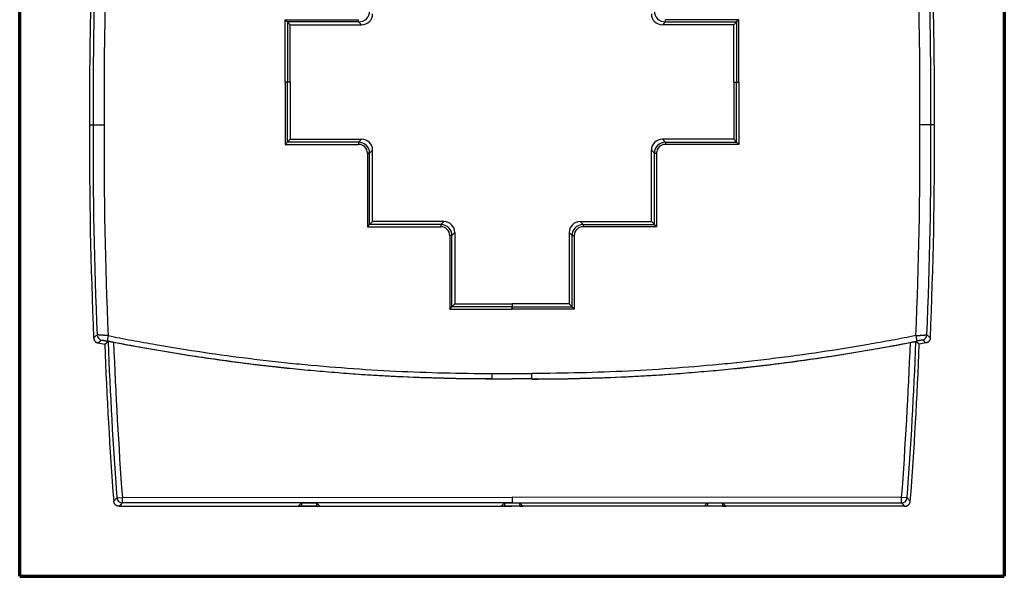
# Model space of a CAD drawing. Header units: millimetres. Extents: x 32 to 399, y 27 to 270.
# Tile 9 of 10: x 310 to 399, y 95 to 146. Entities that reach past the tile are written whole.
import ezdxf

# ---------------------------------------------------------------- set-up
doc = ezdxf.new("R2010")
doc.units = ezdxf.units.MM
doc.layers.add('1', color=7, linetype='Continuous', true_color=0xffffff)

msp = doc.modelspace()

# ---------------------------------------------------------------- linework, layer by layer
at = {"layer": '1', "color": 8, "linetype": 'Continuous', "lineweight": 70}
for p, q in [((309.507, 95.273), (309.507, 201.727)), ((399.243, 201.727), (399.243, 95.273)), ((309.507, 95.273), (399.243, 95.273))]:
    msp.add_line(p, q, dxfattribs=at)
at = {"layer": '1', "color": 18, "linetype": 'Continuous', "lineweight": 25}
for p, q in [((333.7, 145.99), (340.399, 145.991)), ((333.7, 145.99), (333.9, 145.79)), ((333.701, 140.31), (333.7, 145.99)), ((340.399, 145.791), (333.9, 145.79)), ((333.9, 145.79), (334.17, 145.52)), ((333.9, 145.79), (333.901, 140.31)), ((334.17, 145.52), (340.669, 145.521)), ((334.171, 140.31), (334.17, 145.52)), ((340.399, 145.791), (340.399, 145.991)), ((340.399, 145.791), (340.669, 145.521)), ((368.351, 145.791), (368.081, 145.521)), ((374.58, 145.52), (368.081, 145.521)), ((375.05, 145.99), (368.351, 145.991)), ((368.351, 145.791), (368.351, 145.991)), ((368.351, 145.791), (374.85, 145.79)), ((374.579, 140.31), (374.58, 145.52)), ((374.85, 145.79), (374.58, 145.52)), ((374.85, 145.79), (374.849, 140.31)), ((375.05, 145.99), (374.85, 145.79)), ((375.049, 140.31), (375.05, 145.99)), ((333.701, 140.31), (333.7, 134.631)), ((333.901, 140.31), (333.701, 140.31)), ((333.9, 134.831), (333.901, 140.31)), ((334.171, 140.31), (333.901, 140.31)), ((334.171, 140.31), (334.17, 135.1)), ((374.579, 140.31), (374.849, 140.31)), ((374.579, 140.31), (374.58, 135.1)), ((374.85, 134.831), (374.849, 140.31)), ((374.849, 140.31), (375.049, 140.31)), ((375.049, 140.31), (375.05, 134.631)), ((333.7, 134.631), (333.9, 134.831)), ((333.7, 134.631), (340.399, 134.629)), ((333.9, 134.831), (334.17, 135.1)), ((340.399, 134.829), (333.9, 134.831)), ((334.17, 135.1), (340.669, 135.099)), ((340.399, 134.829), (340.669, 135.099)), ((340.399, 134.829), (340.399, 134.629)), ((374.58, 135.1), (368.081, 135.099)), ((368.351, 134.829), (368.081, 135.099)), ((368.351, 134.829), (374.85, 134.831)), ((368.351, 134.829), (368.351, 134.629)), ((375.05, 134.631), (368.351, 134.629)), ((374.85, 134.831), (374.58, 135.1)), ((375.05, 134.631), (374.85, 134.831)), ((341.199, 133.829), (341.198, 127.128)), ((341.399, 133.829), (341.199, 133.829)), ((341.398, 127.328), (341.399, 133.829)), ((341.669, 134.099), (341.399, 133.829)), ((341.668, 127.597), (341.669, 134.099)), ((367.082, 127.597), (367.081, 134.099)), ((367.081, 134.099), (367.351, 133.829)), ((367.351, 133.829), (367.551, 133.829)), ((367.352, 127.328), (367.351, 133.829)), ((367.551, 133.829), (367.552, 127.128)), ((341.398, 127.328), (341.668, 127.597)), ((348.169, 127.591), (341.668, 127.597)), ((347.899, 127.322), (348.169, 127.591)), ((360.581, 127.591), (367.082, 127.597)), ((360.851, 127.322), (360.581, 127.591)), ((367.352, 127.328), (367.082, 127.597)), ((341.198, 127.128), (341.398, 127.328)), ((341.198, 127.128), (347.899, 127.122)), ((347.899, 127.322), (341.398, 127.328)), ((347.899, 127.322), (347.899, 127.122)), ((349.167, 126.591), (348.898, 126.322)), ((349.167, 126.591), (349.166, 120.095)), ((359.583, 126.591), (359.584, 120.095)), ((359.583, 126.591), (359.852, 126.322)), ((360.851, 127.322), (367.352, 127.328)), ((360.851, 127.322), (360.851, 127.122)), ((367.552, 127.128), (360.851, 127.122)), ((367.552, 127.128), (367.352, 127.328)), ((348.698, 126.322), (348.697, 119.625)), ((348.898, 126.322), (348.698, 126.322)), ((348.897, 119.825), (348.898, 126.322)), ((359.852, 126.322), (360.052, 126.322)), ((359.853, 119.825), (359.852, 126.322)), ((360.052, 126.322), (360.053, 119.625)), ((348.697, 119.625), (348.897, 119.825)), ((348.697, 119.625), (354.375, 119.624)), ((348.897, 119.825), (349.166, 120.095)), ((354.378, 119.824), (348.897, 119.825)), ((349.166, 120.095), (354.375, 120.094)), ((359.584, 120.095), (354.375, 120.094)), ((354.375, 120.094), (354.375, 119.824)), ((354.375, 119.824), (359.853, 119.825)), ((354.375, 119.624), (354.375, 119.824)), ((360.053, 119.625), (354.375, 119.624)), ((359.853, 119.825), (359.584, 120.095)), ((360.053, 119.625), (359.853, 119.825)), ((317.563, 117.2), (317.466, 116.709)), ((391.187, 117.2), (391.284, 116.709)), ((352.575, 113.759), (356.175, 113.759)), ((352.575, 113.259), (352.575, 113.759)), ((356.175, 113.259), (356.175, 113.759)), ((318.367, 102.428), (318.866, 102.466)), ((318.866, 102.466), (354.375, 102.472)), ((318.866, 101.966), (318.866, 102.466)), ((354.375, 102.472), (354.375, 101.972)), ((389.884, 102.466), (354.375, 102.472)), ((389.884, 101.966), (389.884, 102.466)), ((390.383, 102.428), (389.884, 102.466)), ((318.575, 101.651), (354.362, 101.658)), ((354.375, 101.972), (318.866, 101.966)), ((335.2, 101.96), (334.898, 101.658)), ((335.2, 101.658), (334.898, 101.658)), ((335.2, 101.96), (335.2, 101.658)), ((335.2, 101.96), (336.55, 101.96)), ((336.55, 101.658), (335.2, 101.658)), ((336.55, 101.96), (336.55, 101.658)), ((336.55, 101.96), (336.852, 101.658)), ((336.55, 101.658), (336.852, 101.658)), ((353.7, 101.963), (353.395, 101.658)), ((353.7, 101.658), (353.395, 101.658)), ((353.7, 101.963), (353.7, 101.658)), ((353.7, 101.963), (354.375, 101.963)), ((355.05, 101.658), (353.7, 101.658)), ((354.375, 101.963), (354.375, 101.972)), ((354.375, 101.972), (389.884, 101.966)), ((354.375, 101.963), (355.05, 101.963)), ((390.175, 101.651), (354.375, 101.658)), ((355.05, 101.963), (355.05, 101.658)), ((355.05, 101.963), (355.355, 101.658)), ((355.05, 101.658), (355.355, 101.658)), ((372.2, 101.96), (371.898, 101.658)), ((372.2, 101.658), (371.898, 101.658)), ((372.2, 101.96), (372.2, 101.658)), ((372.2, 101.96), (373.55, 101.96)), ((373.55, 101.658), (372.2, 101.658)), ((373.55, 101.96), (373.55, 101.658)), ((373.55, 101.96), (373.852, 101.658)), ((373.55, 101.658), (373.852, 101.658))]:
    msp.add_line(p, q, dxfattribs=at)
for centre, radius, start, end in [((724.918, 138.216), 409.05, 176.49934, 180.25213), ((724.918, 138.216), 408.727, 176.53425, 180.25233), ((724.918, 138.216), 407.727, 176.51709, 180.25295), ((-16.168, 138.216), 407.727, 359.74705, 3.48291), ((-16.168, 138.216), 408.727, 359.74767, 3.46575), ((-16.168, 138.216), 409.05, 359.74787, 3.50066), ((724.918, 134.616), 409.05, 179.74787, 182.46776), ((724.918, 134.616), 408.727, 179.74767, 182.43225), ((724.918, 134.616), 407.727, 179.74705, 182.44819), ((-16.168, 134.616), 407.727, 357.55181, 0.25294), ((-16.168, 134.616), 408.727, 357.56775, 0.25233), ((-16.168, 134.616), 409.05, 357.53224, 0.25213), ((692.952, 130.747), 375.654, 182.14716, 184.32337), ((15.798, 130.747), 375.654, 355.67663, 357.85284), ((692.952, 130.747), 375.968, 182.18501, 184.36786), ((692.952, 130.747), 375.154, 182.1638, 184.32337), ((15.798, 130.747), 375.154, 355.67663, 357.8362), ((15.798, 130.747), 375.968, 355.63214, 357.81499)]:
    msp.add_arc(centre, radius, start, end, dxfattribs=at)
for centre, major_axis, ratio, start_param, end_param in [((340.399, 146.791), (-0.707, 0.707), 0.999883, 2.356292, 3.926893), ((340.669, 146.521), (-0.707, 0.707), 0.999805, 2.356292, 3.926893), ((368.081, 146.521), (0.707, 0.707), 0.999805, 2.356292, 3.926893), ((368.351, 146.791), (0.707, 0.707), 0.999883, 2.356292, 3.926893), ((340.399, 133.829), (0.707, 0.707), 0.999883, 5.497885, 7.068486), ((340.399, 133.829), (-0.566, -0.566), 0.999805, 2.356292, 3.926893), ((340.669, 134.099), (-0.707, -0.707), 0.999805, 2.356292, 3.926893), ((368.081, 134.099), (0.707, -0.707), 0.999805, 2.356292, 3.926893), ((368.351, 133.829), (-0.707, 0.707), 0.999883, 5.497885, 7.068486), ((368.351, 133.829), (0.566, -0.566), 0.999805, 2.356292, 3.926893), ((348.167, 126.591), (-0.708, -0.707), 0.999805, 2.356703, 3.926482), ((360.583, 126.591), (0.708, -0.707), 0.999805, 2.356703, 3.926482), ((347.898, 126.322), (0.708, 0.707), 0.999883, 5.498296, 7.068075), ((347.898, 126.322), (-0.566, -0.565), 0.999805, 2.356703, 3.926482), ((360.852, 126.322), (-0.708, 0.707), 0.999883, 5.498296, 7.068075), ((360.852, 126.322), (0.566, -0.565), 0.999805, 2.356703, 3.926482), ((317.059, 117.292), (-0.325, 0.38), 0.999754, 0.906119, 2.235474), ((391.691, 117.292), (0.325, 0.38), 0.999754, 4.047711, 5.377067), ((318.866, 102.466), (0.367, -0.34), 0.999717, 3.964773, 5.460005), ((389.884, 102.466), (-0.367, -0.34), 0.999717, 0.82318, 2.318412)]:
    msp.add_ellipse(centre, major_axis=major_axis, ratio=ratio, start_param=start_param, end_param=end_param, dxfattribs=at)
for points, degree in [([(315.872, 136.416), (315.98, 136.416), (316.087, 136.416), (316.195, 136.416)], 3), ([(392.878, 136.416), (392.77, 136.416), (392.663, 136.416), (392.555, 136.416)], 3), ([(317.257, 116.412), (317.359, 116.499), (317.461, 116.586), (317.562, 116.672)], 3), ([(391.493, 116.412), (391.391, 116.499), (391.289, 116.586), (391.188, 116.672)], 3), ([(316.647, 116.535), (316.851, 116.494), (317.054, 116.453), (317.257, 116.412)], 3), ([(392.103, 116.535), (391.899, 116.494), (391.696, 116.453), (391.493, 116.412)], 3), ([(352.575, 113.259), (353.175, 113.259), (353.775, 113.259), (354.375, 113.259)], 3), ([(352.575, 113.255), (352.575, 113.256), (352.575, 113.258), (352.575, 113.259)], 3), ([(352.575, 113.25), (352.575, 113.252), (352.575, 113.253), (352.575, 113.255)], 3), ([(356.175, 113.255), (354.375, 113.255)], 1)]:
    msp.add_open_spline(points, degree=degree, dxfattribs=at)
for points, knots in [([(316.195, 136.416), (316.196, 136.416), (316.204, 136.416), (316.224, 136.416), (316.232, 136.416), (316.252, 136.416), (316.263, 136.416), (316.302, 136.416), (316.333, 136.416), (316.387, 136.416), (316.407, 136.416), (316.449, 136.416), (316.471, 136.416), (316.54, 136.416), (316.59, 136.416), (316.658, 136.416), (316.672, 136.416), (316.7, 136.416), (316.742, 136.416), (316.815, 136.416), (316.876, 136.416), (316.938, 136.416), (316.969, 136.416), (317.033, 136.416), (317.066, 136.416), (317.106, 136.416), (317.114, 136.416), (317.131, 136.416), (317.139, 136.416), (317.163, 136.416), (317.179, 136.416), (317.195, 136.416)], [0, 0, 0, 0, 0.125, 0.125, 0.1875, 0.1875, 0.25, 0.25, 0.375, 0.375, 0.4375, 0.4375, 0.5, 0.5, 0.625, 0.625, 0.65625, 0.65625, 0.6875, 0.75, 0.8125, 0.8125, 0.875, 0.875, 0.9375, 0.9375, 0.953125, 0.953125, 0.96875, 0.96875, 1, 1, 1, 1]), ([(392.555, 136.416), (392.554, 136.416), (392.546, 136.416), (392.526, 136.416), (392.518, 136.416), (392.498, 136.416), (392.487, 136.416), (392.448, 136.416), (392.417, 136.416), (392.363, 136.416), (392.343, 136.416), (392.301, 136.416), (392.279, 136.416), (392.21, 136.416), (392.16, 136.416), (392.092, 136.416), (392.078, 136.416), (392.05, 136.416), (392.008, 136.416), (391.935, 136.416), (391.874, 136.416), (391.812, 136.416), (391.781, 136.416), (391.717, 136.416), (391.684, 136.416), (391.644, 136.416), (391.636, 136.416), (391.619, 136.416), (391.611, 136.416), (391.587, 136.416), (391.571, 136.416), (391.555, 136.416)], [0, 0, 0, 0, 0.125, 0.125, 0.1875, 0.1875, 0.25, 0.25, 0.375, 0.375, 0.4375, 0.4375, 0.5, 0.5, 0.625, 0.625, 0.65625, 0.65625, 0.6875, 0.75, 0.8125, 0.8125, 0.875, 0.875, 0.9375, 0.9375, 0.953125, 0.953125, 0.96875, 0.96875, 1, 1, 1, 1]), ([(316.559, 117.271), (316.492, 117.213), (316.426, 117.156), (316.336, 117.079), (316.312, 117.059), (316.275, 117.028), (316.261, 117.016), (316.247, 117.004)], [0, 0, 0, 0, 0.642578, 0.642578, 0.864992, 0.864992, 1, 1, 1, 1]), ([(316.247, 117.004), (316.248, 116.976), (316.255, 116.921), (316.271, 116.868), (316.292, 116.816), (316.304, 116.791), (316.332, 116.744), (316.348, 116.722), (316.375, 116.69), (316.385, 116.68), (316.405, 116.66), (316.415, 116.651), (316.446, 116.624), (316.469, 116.609), (316.505, 116.587), (316.517, 116.581), (316.542, 116.569), (316.555, 116.563), (316.593, 116.548), (316.62, 116.541), (316.647, 116.535)], [0, 0, 0, 0, 0.125, 0.25, 0.25, 0.375, 0.375, 0.5, 0.5, 0.5625, 0.5625, 0.625, 0.625, 0.75, 0.75, 0.8125, 0.8125, 0.875, 0.875, 1, 1, 1, 1]), ([(317.563, 117.2), (317.498, 117.205), (317.433, 117.21), (317.337, 117.217), (317.306, 117.22), (317.244, 117.224), (317.183, 117.229), (317.124, 117.233), (317.081, 117.237), (317.067, 117.238), (317.039, 117.24), (317.025, 117.241), (316.957, 117.246), (316.907, 117.249), (316.837, 117.254), (316.815, 117.256), (316.784, 117.258), (316.773, 117.259), (316.754, 117.26), (316.744, 117.261), (316.698, 117.264), (316.667, 117.266), (316.635, 117.268), (316.629, 117.268), (316.617, 117.269), (316.612, 117.269), (316.597, 117.27), (316.588, 117.27), (316.568, 117.271), (316.56, 117.271), (316.559, 117.271)], [0, 0, 0, 0, 0.125, 0.125, 0.1875, 0.1875, 0.25, 0.3125, 0.3125, 0.34375, 0.34375, 0.375, 0.375, 0.5, 0.5, 0.5625, 0.5625, 0.59375, 0.59375, 0.625, 0.625, 0.75, 0.75, 0.78125, 0.78125, 0.8125, 0.8125, 0.875, 0.875, 1, 1, 1, 1]), ([(316.647, 116.535), (316.661, 116.547), (316.675, 116.559), (316.723, 116.6), (316.757, 116.628), (316.847, 116.705), (316.903, 116.753), (316.96, 116.802)], [0, 0, 0, 0, 0.135008, 0.135008, 0.45719, 0.45719, 1, 1, 1, 1]), ([(316.96, 116.802), (316.961, 116.802), (316.964, 116.802), (316.975, 116.801), (316.979, 116.8), (316.989, 116.799), (316.995, 116.798), (317.015, 116.795), (317.031, 116.792), (317.059, 116.787), (317.07, 116.785), (317.091, 116.781), (317.102, 116.779), (317.137, 116.773), (317.163, 116.768), (317.204, 116.76), (317.218, 116.758), (317.247, 116.752), (317.276, 116.746), (317.307, 116.741), (317.338, 116.735), (317.353, 116.731), (317.401, 116.722), (317.433, 116.716), (317.466, 116.709)], [0, 0, 0, 0, 0.125, 0.125, 0.1875, 0.1875, 0.25, 0.25, 0.375, 0.375, 0.4375, 0.4375, 0.5, 0.5, 0.625, 0.625, 0.6875, 0.6875, 0.75, 0.8125, 0.8125, 0.875, 0.875, 1, 1, 1, 1]), ([(352.575, 113.259), (349.629, 113.259), (343.744, 113.404), (337.873, 113.835), (334.208, 114.195), (333.476, 114.272), (332.012, 114.434), (331.28, 114.519), (329.087, 114.789), (326.169, 115.184), (323.261, 115.651), (321.085, 116.028), (320.36, 116.158), (318.912, 116.427), (318.188, 116.566), (317.466, 116.709)], [0, 0, 0, 0, 0.25, 0.5, 0.5, 0.5625, 0.5625, 0.625, 0.625, 0.75, 0.875, 0.875, 0.9375, 0.9375, 1, 1, 1, 1]), ([(318.066, 116.582), (318.033, 116.589), (318.001, 116.595), (317.954, 116.604), (317.939, 116.607), (317.908, 116.613), (317.892, 116.616), (317.847, 116.624), (317.819, 116.63), (317.778, 116.637), (317.765, 116.639), (317.739, 116.644), (317.727, 116.646), (317.692, 116.653), (317.671, 116.656), (317.647, 116.66), (317.643, 116.661), (317.634, 116.663), (317.63, 116.663), (317.618, 116.665), (317.61, 116.667), (317.591, 116.67), (317.581, 116.671), (317.57, 116.672), (317.567, 116.673), (317.564, 116.673), (317.562, 116.673), (317.562, 116.672)], [0, 0, 0, 0, 0.125, 0.125, 0.1875, 0.1875, 0.25, 0.25, 0.375, 0.375, 0.4375, 0.4375, 0.5, 0.5, 0.625, 0.625, 0.65625, 0.65625, 0.6875, 0.6875, 0.75, 0.75, 0.875, 0.875, 0.9375, 0.9375, 1, 1, 1, 1]), ([(317.563, 117.2), (318.284, 117.057), (319.005, 116.918), (320.449, 116.65), (321.172, 116.52), (323.343, 116.144), (326.243, 115.679), (329.152, 115.285), (331.338, 115.016), (332.431, 114.888), (333.527, 114.77), (334.257, 114.694), (334.623, 114.657), (337.912, 114.334), (343.767, 113.903), (349.637, 113.759), (352.575, 113.759)], [0, 0, 0, 0, 0.0625, 0.0625, 0.125, 0.125, 0.25, 0.375, 0.375, 0.4375, 0.46875, 0.46875, 0.5, 0.5, 0.75, 1, 1, 1, 1]), ([(391.187, 117.2), (390.466, 117.057), (389.745, 116.918), (388.301, 116.65), (387.578, 116.52), (385.407, 116.144), (382.507, 115.679), (379.598, 115.285), (377.412, 115.016), (376.319, 114.888), (375.223, 114.77), (374.493, 114.694), (374.127, 114.657), (370.838, 114.334), (364.983, 113.903), (359.113, 113.759), (356.175, 113.759)], [0, 0, 0, 0, 0.0625, 0.0625, 0.125, 0.125, 0.25, 0.375, 0.375, 0.4375, 0.46875, 0.46875, 0.5, 0.5, 0.75, 1, 1, 1, 1]), ([(356.175, 113.259), (359.121, 113.259), (365.006, 113.404), (370.877, 113.835), (374.542, 114.195), (375.274, 114.272), (376.738, 114.434), (377.47, 114.519), (379.663, 114.789), (382.581, 115.184), (385.489, 115.651), (387.665, 116.028), (388.39, 116.158), (389.838, 116.427), (390.562, 116.566), (391.284, 116.709)], [0, 0, 0, 0, 0.25, 0.5, 0.5, 0.5625, 0.5625, 0.625, 0.625, 0.75, 0.875, 0.875, 0.9375, 0.9375, 1, 1, 1, 1]), ([(390.684, 116.582), (390.717, 116.589), (390.749, 116.595), (390.796, 116.604), (390.811, 116.607), (390.842, 116.613), (390.858, 116.616), (390.903, 116.624), (390.931, 116.63), (390.972, 116.637), (390.985, 116.639), (391.011, 116.644), (391.023, 116.646), (391.058, 116.653), (391.079, 116.656), (391.103, 116.66), (391.107, 116.661), (391.116, 116.663), (391.12, 116.663), (391.132, 116.665), (391.14, 116.667), (391.159, 116.67), (391.169, 116.671), (391.18, 116.672), (391.183, 116.673), (391.186, 116.673), (391.188, 116.673), (391.188, 116.672)], [0, 0, 0, 0, 0.125, 0.125, 0.1875, 0.1875, 0.25, 0.25, 0.375, 0.375, 0.4375, 0.4375, 0.5, 0.5, 0.625, 0.625, 0.65625, 0.65625, 0.6875, 0.6875, 0.75, 0.75, 0.875, 0.875, 0.9375, 0.9375, 1, 1, 1, 1]), ([(391.187, 117.2), (391.252, 117.205), (391.317, 117.21), (391.413, 117.217), (391.444, 117.22), (391.506, 117.224), (391.567, 117.229), (391.626, 117.233), (391.669, 117.237), (391.683, 117.238), (391.711, 117.24), (391.725, 117.241), (391.793, 117.246), (391.843, 117.249), (391.913, 117.254), (391.935, 117.256), (391.966, 117.258), (391.977, 117.259), (391.996, 117.26), (392.006, 117.261), (392.052, 117.264), (392.083, 117.266), (392.115, 117.268), (392.121, 117.268), (392.133, 117.269), (392.138, 117.269), (392.153, 117.27), (392.162, 117.27), (392.182, 117.271), (392.19, 117.271), (392.191, 117.271)], [0, 0, 0, 0, 0.125, 0.125, 0.1875, 0.1875, 0.25, 0.3125, 0.3125, 0.34375, 0.34375, 0.375, 0.375, 0.5, 0.5, 0.5625, 0.5625, 0.59375, 0.59375, 0.625, 0.625, 0.75, 0.75, 0.78125, 0.78125, 0.8125, 0.8125, 0.875, 0.875, 1, 1, 1, 1]), ([(391.79, 116.802), (391.789, 116.802), (391.786, 116.802), (391.775, 116.801), (391.771, 116.8), (391.761, 116.799), (391.755, 116.798), (391.735, 116.795), (391.719, 116.792), (391.691, 116.787), (391.68, 116.785), (391.659, 116.781), (391.648, 116.779), (391.613, 116.773), (391.587, 116.768), (391.546, 116.76), (391.532, 116.758), (391.503, 116.752), (391.474, 116.746), (391.443, 116.741), (391.412, 116.735), (391.397, 116.731), (391.349, 116.722), (391.317, 116.716), (391.284, 116.709)], [0, 0, 0, 0, 0.125, 0.125, 0.1875, 0.1875, 0.25, 0.25, 0.375, 0.375, 0.4375, 0.4375, 0.5, 0.5, 0.625, 0.625, 0.6875, 0.6875, 0.75, 0.8125, 0.8125, 0.875, 0.875, 1, 1, 1, 1]), ([(392.103, 116.535), (392.089, 116.547), (392.075, 116.559), (392.027, 116.6), (391.993, 116.628), (391.903, 116.705), (391.847, 116.753), (391.79, 116.802)], [0, 0, 0, 0, 0.135008, 0.135008, 0.45719, 0.45719, 1, 1, 1, 1]), ([(392.503, 117.004), (392.502, 116.976), (392.495, 116.921), (392.479, 116.868), (392.458, 116.816), (392.446, 116.791), (392.418, 116.744), (392.402, 116.722), (392.375, 116.69), (392.365, 116.68), (392.345, 116.66), (392.335, 116.651), (392.304, 116.624), (392.281, 116.609), (392.245, 116.587), (392.233, 116.581), (392.208, 116.569), (392.195, 116.563), (392.157, 116.548), (392.13, 116.541), (392.103, 116.535)], [0, 0, 0, 0, 0.125, 0.25, 0.25, 0.375, 0.375, 0.5, 0.5, 0.5625, 0.5625, 0.625, 0.625, 0.75, 0.75, 0.8125, 0.8125, 0.875, 0.875, 1, 1, 1, 1]), ([(392.191, 117.271), (392.258, 117.213), (392.324, 117.156), (392.414, 117.079), (392.438, 117.059), (392.475, 117.028), (392.489, 117.016), (392.503, 117.004)], [0, 0, 0, 0, 0.642578, 0.642578, 0.864992, 0.864992, 1, 1, 1, 1]), ([(352.575, 113.25), (349.682, 113.25), (343.899, 113.39), (338.125, 113.807), (334.88, 114.12), (334.519, 114.156), (333.799, 114.23), (332.719, 114.344), (330.201, 114.633), (328.05, 114.92), (323.757, 115.544), (320.906, 116.029), (318.066, 116.582)], [0, 0, 0, 0, 0.25, 0.5, 0.5, 0.53125, 0.53125, 0.5625, 0.625, 0.75, 0.75, 1, 1, 1, 1]), ([(356.175, 113.25), (359.068, 113.25), (364.851, 113.39), (370.625, 113.807), (373.87, 114.12), (374.231, 114.156), (374.951, 114.23), (376.031, 114.344), (378.549, 114.633), (380.7, 114.92), (384.993, 115.544), (387.844, 116.029), (390.684, 116.582)], [0, 0, 0, 0, 0.25, 0.5, 0.5, 0.53125, 0.53125, 0.5625, 0.625, 0.75, 0.75, 1, 1, 1, 1]), ([(318.076, 102.113), (318.081, 102.119), (318.087, 102.125), (318.1, 102.139), (318.108, 102.148), (318.122, 102.163), (318.127, 102.168), (318.154, 102.198), (318.176, 102.221), (318.254, 102.305), (318.311, 102.367), (318.367, 102.428)], [0, 0, 0, 0, 0.055513, 0.055513, 0.138822, 0.138822, 0.194334, 0.194334, 0.416386, 0.416386, 1, 1, 1, 1]), ([(390.674, 102.113), (390.669, 102.119), (390.663, 102.125), (390.65, 102.139), (390.642, 102.148), (390.628, 102.163), (390.623, 102.168), (390.596, 102.198), (390.574, 102.221), (390.496, 102.305), (390.439, 102.367), (390.383, 102.428)], [0, 0, 0, 0, 0.055513, 0.055513, 0.138822, 0.138822, 0.194334, 0.194334, 0.416386, 0.416386, 1, 1, 1, 1]), ([(318.575, 101.651), (318.543, 101.651), (318.512, 101.654), (318.467, 101.663), (318.451, 101.666), (318.422, 101.675), (318.407, 101.68), (318.363, 101.697), (318.335, 101.711), (318.296, 101.736), (318.283, 101.745), (318.258, 101.764), (318.246, 101.774), (318.212, 101.806), (318.191, 101.829), (318.164, 101.866), (318.155, 101.879), (318.139, 101.906), (318.131, 101.92), (318.111, 101.961), (318.1, 101.99), (318.088, 102.036), (318.084, 102.051), (318.079, 102.082), (318.077, 102.097), (318.076, 102.113)], [0, 0, 0, 0, 0.125, 0.125, 0.1875, 0.1875, 0.25, 0.25, 0.375, 0.375, 0.4375, 0.4375, 0.5, 0.5, 0.625, 0.625, 0.6875, 0.6875, 0.75, 0.75, 0.875, 0.875, 0.9375, 0.9375, 1, 1, 1, 1]), ([(318.866, 101.966), (318.825, 101.922), (318.785, 101.878), (318.701, 101.788), (318.658, 101.741), (318.602, 101.68), (318.588, 101.666), (318.575, 101.651)], [0, 0, 0, 0, 0.417365, 0.417365, 0.861178, 0.861178, 1, 1, 1, 1]), ([(389.884, 101.966), (389.925, 101.922), (389.965, 101.878), (390.049, 101.788), (390.092, 101.741), (390.148, 101.68), (390.162, 101.666), (390.175, 101.651)], [0, 0, 0, 0, 0.417365, 0.417365, 0.861178, 0.861178, 1, 1, 1, 1]), ([(390.175, 101.651), (390.207, 101.651), (390.238, 101.654), (390.283, 101.663), (390.299, 101.666), (390.328, 101.675), (390.343, 101.68), (390.387, 101.697), (390.415, 101.711), (390.454, 101.736), (390.467, 101.745), (390.492, 101.764), (390.504, 101.774), (390.538, 101.806), (390.559, 101.829), (390.586, 101.866), (390.595, 101.879), (390.611, 101.906), (390.619, 101.92), (390.639, 101.961), (390.65, 101.99), (390.662, 102.036), (390.666, 102.051), (390.671, 102.082), (390.673, 102.097), (390.674, 102.113)], [0, 0, 0, 0, 0.125, 0.125, 0.1875, 0.1875, 0.25, 0.25, 0.375, 0.375, 0.4375, 0.4375, 0.5, 0.5, 0.625, 0.625, 0.6875, 0.6875, 0.75, 0.75, 0.875, 0.875, 0.9375, 0.9375, 1, 1, 1, 1])]:
    msp.add_open_spline(points, degree=3, knots=knots, dxfattribs=at)

doc.saveas('drawing.dxf')
